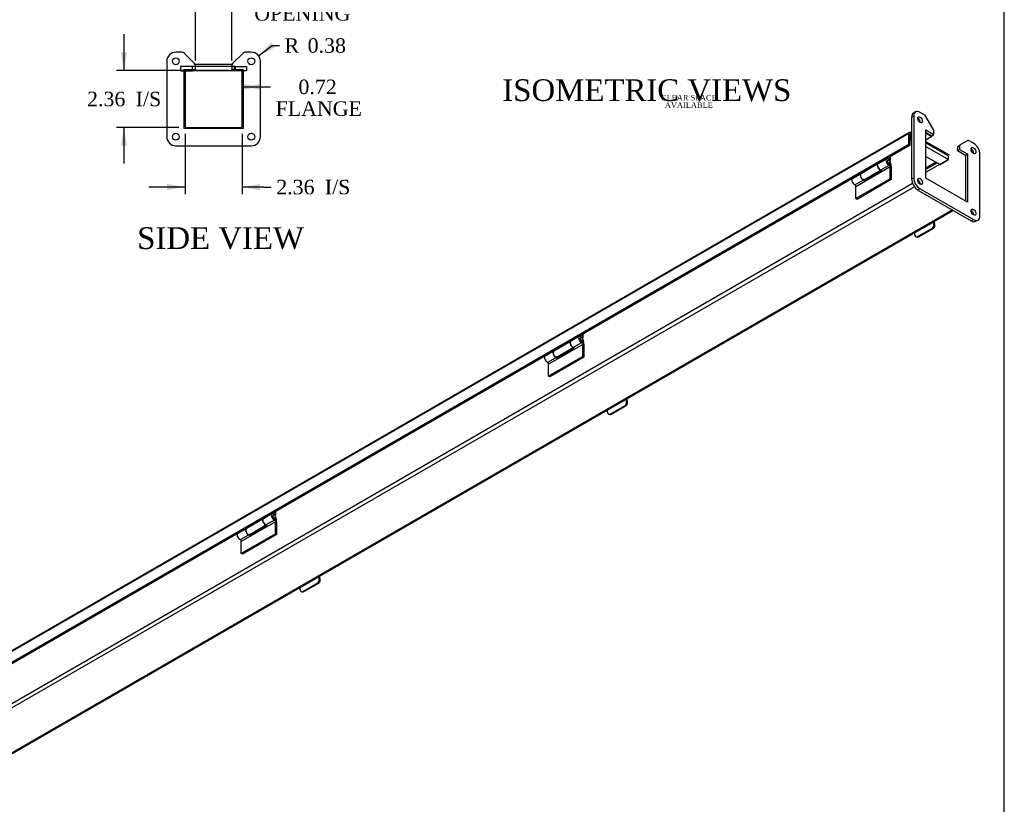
# Model space of a CAD drawing. Header units: inches. Extents: x 0 to 120, y -1 to 80.
# Tile 6 of 7: x 79 to 120, y 17 to 49. Entities that reach past the tile are written whole.
import ezdxf
from ezdxf.enums import TextEntityAlignment as Align
from ezdxf.lldxf.tags import DXFTag

# ---------------------------------------------------------------- set-up
doc = ezdxf.new("R2010")
doc.units = ezdxf.units.IN
doc.header["$MEASUREMENT"] = 0
for name, color, linetype in [('CCH03744-1', 7, 'Continuous'), ('COM40648', 7, 'Continuous'), ('COM49076', 7, 'Continuous'), ('COM49083', 7, 'Continuous'), ('Default', 7, 'Continuous'), ('DV4_Default', 7, 'Continuous'), ('GSK11094', 7, 'Continuous'), ('HNG11000', 7, 'Continuous'), ('HNG11000-2', 7, 'Continuous'), ('HNG11000-3', 7, 'Continuous')]:
    doc.layers.add(name, color=color, linetype=linetype)
doc.styles.add('SEACAD_Times_New_Roman', font='times.ttf')
tags = doc.linetypes.add('HIDDEN2', pattern=[0.1875, 0.125, -0.0625]).pattern_tags.tags
tags[6:7] = [DXFTag(74, 4), DXFTag(75, 0), DXFTag(340, '0'), DXFTag(46, 0.0), DXFTag(50, 0.0), DXFTag(44, 0.0), DXFTag(45, 0.0)]
tags[4:5] = [DXFTag(74, 4), DXFTag(75, 0), DXFTag(340, '0'), DXFTag(46, 0.0), DXFTag(50, 0.0), DXFTag(44, 0.0), DXFTag(45, 0.0)]
doc.dimstyles.new('HAMMOND_(STH_-_120x80)', dxfattribs={"dimtxt": 0.6, "dimasz": 0.75, "dimexe": 0.3, "dimexo": 0.3, "dimgap": 0.15, "dimtad": 0, "dimtih": 1, "dimtoh": 1, "dimzin": 0, "dimdsep": 46, "dimtxsty": 'SEACAD_Times_New_Roman', "dimblk1": '_SE_FILLED', "dimblk2": '_SE_FILLED', "dimsah": 1, "dimcen": 0.3, "dimadec": 0, "dimazin": 0, "dimtfac": 0.8, "dimtofl": 0, "dimtmove": 0, "dimatfit": 3, "dimfxl": 1, "dimtolj": 1, "dimtzin": 0, "dimarcsym": 0})

# ---------------------------------------------------------------- blocks, each defined once
blk = doc.blocks.new('SE3')
at = {"layer": 'COM40648', "color": 7, "linetype": 'Continuous'}
for p, q in [((85.685, 47.947), (85.434, 47.947)), ((86.21, 47.474), (85.773, 47.911)), ((88.22, 47.911), (87.783, 47.474)), ((88.559, 47.947), (88.308, 47.947)), ((85.059, 47.572), (85.059, 44.447)), ((86.247, 47.229), (86.247, 47.386)), ((87.747, 47.386), (87.747, 47.229)), ((88.934, 44.447), (88.934, 47.572)), ((85.777, 47.229), (86.247, 47.229)), ((85.777, 44.79), (85.777, 47.229)), ((87.747, 47.229), (88.216, 47.229)), ((88.216, 47.229), (88.216, 44.79)), ((88.216, 44.79), (85.777, 44.79)), ((85.434, 44.072), (88.559, 44.072))]:
    blk.add_line(p, q, dxfattribs=at)
for centre in [(85.434, 47.572), (88.559, 47.572), (85.434, 44.447), (88.559, 44.447)]:
    blk.add_circle(centre, 0.141, dxfattribs=at)
for centre, radius, start, end in [((85.434, 47.572), 0.375, 90, 180), ((85.685, 47.822), 0.125, 45, 90), ((88.308, 47.822), 0.125, 90, 135), ((88.559, 47.572), 0.375, 0, 90), ((86.122, 47.386), 0.125, 0, 45), ((87.872, 47.386), 0.125, 135, 180), ((85.434, 44.447), 0.375, 180, 270), ((88.559, 44.447), 0.375, 270, 0)]:
    blk.add_arc(centre, radius, start, end, dxfattribs=at)
at = {"layer": 'COM49076', "color": 7, "linetype": 'Continuous'}
for p, q in [((85.819, 47.152), (85.819, 44.868)), ((86.247, 47.188), (85.855, 47.188)), ((86.247, 47.188), (86.247, 47.229)), ((87.747, 47.188), (87.747, 47.229)), ((88.139, 47.188), (87.747, 47.188)), ((88.175, 44.868), (88.175, 47.152)), ((85.855, 44.832), (88.139, 44.832))]:
    blk.add_line(p, q, dxfattribs=at)
for centre, radius, start, end in [((85.855, 47.152), 0.108, 134.1439, 135.8561), ((85.855, 47.152), 0.036, 90, 180), ((88.139, 47.152), 0.036, 0, 90), ((88.139, 47.152), 0.108, 44.1439, 45.8561), ((85.855, 44.868), 0.036, 180, 270), ((88.139, 44.868), 0.036, 270, 0), ((85.855, 44.868), 0.108, 224.1439, 225.8561), ((88.139, 44.868), 0.108, 314.1439, 315.8561)]:
    blk.add_arc(centre, radius, start, end, dxfattribs=at)
at = {"layer": 'COM49083', "color": 7, "linetype": 'Continuous'}
for p, q in [((87.756, 47.432), (86.238, 47.432)), ((87.747, 47.36), (86.247, 47.36))]:
    blk.add_line(p, q, dxfattribs=at)
at = {"layer": 'GSK11094', "color": 7, "linetype": 'HIDDEN2'}
for p, q in [((86.13, 47.36), (85.63, 47.36)), ((85.63, 47.36), (85.63, 47.172)), ((86.247, 47.36), (86.106, 47.36)), ((86.106, 47.36), (86.106, 47.172)), ((86.106, 47.36), (86.106, 47.36)), ((87.886, 47.36), (86.106, 47.36)), ((86.106, 47.36), (86.106, 47.172)), ((86.106, 47.36), (86.106, 47.36)), ((86.13, 47.188), (86.13, 47.36)), ((87.886, 47.36), (87.747, 47.36)), ((87.861, 47.36), (88.361, 47.36)), ((87.861, 47.188), (87.861, 47.36)), ((87.886, 47.36), (87.886, 47.172)), ((87.886, 47.36), (87.886, 47.36)), ((87.886, 47.36), (87.886, 47.172)), ((88.361, 47.36), (88.361, 47.172)), ((85.63, 47.172), (85.825, 47.172)), ((87.886, 47.172), (86.106, 47.172)), ((86.106, 47.172), (86.106, 47.172)), ((88.361, 47.172), (88.168, 47.172))]:
    blk.add_line(p, q, dxfattribs=at)
at = {"layer": 'GSK11094', "color": 7, "linetype": 'Continuous'}
for p, q in [((87.747, 47.36), (86.247, 47.36)), ((85.825, 47.172), (86.13, 47.172)), ((87.886, 47.172), (86.106, 47.172)), ((86.106, 47.172), (86.106, 47.172)), ((86.13, 47.172), (86.13, 47.188)), ((87.861, 47.172), (87.861, 47.188)), ((88.168, 47.172), (87.861, 47.172)), ((87.886, 47.172), (87.886, 47.172))]:
    blk.add_line(p, q, dxfattribs=at)
at = {"layer": 'DV4_Default', "insert": (106.68, 46.486), "char_height": 0.23, "width": 2.28447, "attachment_point": 2, "line_spacing_factor": 0.8}
blk.add_mtext('{\\fTimes New Roman|b0||i0||c0|p34;\\C7;\\H0.23;\\W1.;\\P}{\\fTimes New Roman|b0||i0||c0|p34;\\C7;\\H0.23;\\W1.;CLEAR SPACE\\P}{\\fTimes New Roman|b0||i0||c0|p34;\\C7;\\H0.23;\\W1.;AVAILABLE^I}', dxfattribs=at)
blk = doc.blocks.new('DMBLK3819')
at = {"layer": 'Default', "linetype": 'Continuous', "transparency": 16777216}
for points in [[(86.997, 50.58), (86.247, 50.455), (86.997, 50.33)], [(86.997, 50.58), (86.997, 50.33), (87.747, 50.455)]]:
    blk.add_hatch(color=7, dxfattribs=at).paths.add_polyline_path(points)
at = {"layer": 'Default', "color": 7, "linetype": 'Continuous', "transparency": 16777216}
for p, q in [((86.247, 47.607), (86.247, 50.755)), ((87.747, 47.607), (87.747, 50.755)), ((88.172, 50.455), (86.247, 50.455)), ((88.172, 50.455), (88.472, 50.455))]:
    blk.add_line(p, q, dxfattribs=at)
at = {"layer": 'Default', "color": 7, "linetype": 'Continuous', "transparency": 16777216, "style": 'SEACAD_Times_New_Roman'}
for s, p in [('1.50', (89.833, 50.755)), ('OPENING', (88.682, 49.855))]:
    blk.add_text(s, height=0.6, dxfattribs=at).set_placement(p, align=Align.TOP_LEFT)
blk = doc.blocks.new('_SE_FILLED')
at = {"color": 0}
blk.add_line((0, 0), (-1, 0), dxfattribs=at)
blk.add_solid([(0, 0), (-1, -0.1665), (-1, 0.1665), (0, 0)], dxfattribs=at)
blk = doc.blocks.new('DMBLK3823')
at = {"layer": 'Default', "linetype": 'Continuous', "transparency": 16777216}
for points in [[(88.184, 46.637), (88.184, 46.387), (88.934, 46.512)], [(88.966, 46.637), (88.216, 46.512), (88.966, 46.387)]]:
    blk.add_hatch(color=7, dxfattribs=at).paths.add_polyline_path(points)
at = {"layer": 'Default', "color": 7, "linetype": 'Continuous', "transparency": 16777216}
for p, q in [((88.216, 46.512), (89.057, 46.512)), ((89.057, 46.512), (89.357, 46.512))]:
    blk.add_line(p, q, dxfattribs=at)
at = {"layer": 'Default', "color": 7, "linetype": 'Continuous', "transparency": 16777216, "style": 'SEACAD_Times_New_Roman'}
for s, p in [('0.72', (90.512, 46.812)), ('FLANGE', (89.567, 45.912))]:
    blk.add_text(s, height=0.6, dxfattribs=at).set_placement(p, align=Align.TOP_LEFT)
blk = doc.blocks.new('DMBLK3824')
at = {"layer": 'Default', "linetype": 'Continuous', "transparency": 16777216}
for points in [[(83.157, 47.938), (83.282, 47.188), (83.407, 47.938)], [(83.157, 44.082), (83.407, 44.082), (83.282, 44.832)]]:
    blk.add_hatch(color=7, dxfattribs=at).paths.add_polyline_path(points)
at = {"layer": 'Default', "color": 7, "linetype": 'Continuous', "transparency": 16777216}
for p, q in [((83.282, 48.688), (83.282, 47.188)), ((87.643, 47.188), (82.982, 47.188)), ((85.555, 44.832), (82.982, 44.832)), ((83.282, 44.832), (83.282, 43.332))]:
    blk.add_line(p, q, dxfattribs=at)
at = {"layer": 'Default', "color": 7, "linetype": 'Continuous', "transparency": 16777216, "style": 'SEACAD_Times_New_Roman'}
for s, p in [('2.36', (81.757, 46.31)), ('I/S', (83.77, 46.31))]:
    blk.add_text(s, height=0.6, dxfattribs=at).set_placement(p, align=Align.TOP_LEFT)
blk = doc.blocks.new('SE7')
at = {"layer": 'CCH03744-1', "color": 7, "linetype": 'Continuous'}
for p, q in [((116.805, 40.912), (116.01, 40.453)), ((116.827, 40.831), (116.805, 40.912)), ((116.827, 40.831), (116.865, 40.825)), ((116.865, 40.825), (116.843, 40.906)), ((116.01, 40.453), (116.032, 40.372)), ((116.15, 40.309), (116.769, 40.666)), ((116.188, 40.303), (116.807, 40.661)), ((116.807, 40.661), (116.769, 40.666)), ((116.101, 40.299), (116.139, 40.293)), ((116.15, 40.309), (116.188, 40.303)), ((104.077, 33.564), (103.282, 33.105)), ((104.099, 33.482), (104.077, 33.564)), ((104.099, 33.482), (104.137, 33.476)), ((104.137, 33.476), (104.115, 33.558)), ((103.282, 33.105), (103.304, 33.023)), ((103.422, 32.961), (104.041, 33.318)), ((103.46, 32.955), (104.079, 33.312)), ((104.079, 33.312), (104.041, 33.318)), ((103.373, 32.951), (103.411, 32.945)), ((103.422, 32.961), (103.46, 32.955)), ((91.35, 26.215), (90.554, 25.756)), ((91.371, 26.134), (91.35, 26.215)), ((91.371, 26.134), (91.409, 26.128)), ((91.409, 26.128), (91.387, 26.209)), ((90.554, 25.756), (90.576, 25.675)), ((90.694, 25.612), (91.313, 25.97)), ((90.732, 25.606), (91.351, 25.964)), ((91.351, 25.964), (91.313, 25.97)), ((90.645, 25.602), (90.683, 25.596)), ((90.694, 25.612), (90.732, 25.606))]:
    blk.add_line(p, q, dxfattribs=at)
for centre, major_axis, ratio, start_param, end_param in [((116.739, 40.78), (-0.019, -0.123), 0.739997, 0.538706, 2.109503), ((116.777, 40.774), (0.019, 0.123), 0.739997, 3.680299, 5.251095), ((117.375, 40.823), (-0.4, 0.693), 0.57735, 1.087983, 1.134464), ((116.12, 40.423), (0.019, 0.123), 0.739997, 2.109503, 3.680299), ((116.158, 40.417), (0.019, 0.123), 0.739997, 3.141593, 3.680299), ((104.011, 33.431), (-0.019, -0.123), 0.739997, 0.538706, 2.109503), ((104.049, 33.425), (0.019, 0.123), 0.739997, 3.680299, 5.251095), ((104.647, 33.474), (-0.4, 0.693), 0.57735, 1.087983, 1.134464), ((103.392, 33.074), (0.019, 0.123), 0.739997, 2.109503, 3.680299), ((103.43, 33.068), (0.019, 0.123), 0.739997, 3.141593, 3.680299), ((91.283, 26.083), (-0.019, -0.123), 0.739997, 0.538706, 2.109503), ((91.321, 26.077), (0.019, 0.123), 0.739997, 3.680299, 5.251095), ((91.919, 26.126), (-0.4, 0.693), 0.57735, 1.087983, 1.134464), ((90.664, 25.726), (0.019, 0.123), 0.739997, 2.109503, 3.680299), ((90.702, 25.72), (0.019, 0.123), 0.739997, 3.141593, 3.680299)]:
    blk.add_ellipse(centre, major_axis=major_axis, ratio=ratio, start_param=start_param, end_param=end_param, dxfattribs=at)
at = {"layer": 'COM40648', "color": 7, "linetype": 'Continuous'}
for p, q in [((115.992, 45.301), (115.903, 45.249)), ((116.069, 45.472), (115.981, 45.421)), ((115.992, 45.301), (115.992, 42.749)), ((116.434, 45.351), (116.257, 45.454)), ((116.806, 44.75), (116.497, 45.285)), ((115.903, 45.249), (115.903, 42.698)), ((116.499, 44.727), (116.831, 44.536)), ((116.499, 42.736), (116.499, 44.727)), ((116.499, 44.625), (116.743, 44.485)), ((116.743, 44.485), (116.831, 44.536)), ((116.831, 44.536), (116.831, 44.663)), ((117.892, 44.051), (117.804, 44)), ((117.83, 44.057), (117.918, 44.108)), ((117.892, 44.051), (117.892, 43.923)), ((118.227, 44.286), (117.918, 44.108)), ((118.467, 44.178), (118.289, 44.28)), ((117.804, 44), (117.804, 43.872)), ((117.804, 43.872), (117.892, 43.923)), ((117.804, 43.872), (118.136, 43.681)), ((117.892, 43.923), (118.224, 43.732)), ((118.136, 43.681), (118.224, 43.732)), ((118.136, 43.681), (118.136, 41.791)), ((118.224, 43.732), (118.224, 41.74)), ((118.732, 41.167), (118.732, 43.719)), ((115.903, 42.698), (115.992, 42.749)), ((118.224, 41.74), (116.499, 42.736)), ((116.257, 42.29), (116.169, 42.239)), ((116.169, 42.239), (118.378, 40.963)), ((116.257, 42.29), (118.467, 41.014)), ((118.378, 40.963), (118.467, 41.014)), ((118.566, 40.944), (118.654, 40.995))]:
    blk.add_line(p, q, dxfattribs=at)
for centre, major_axis, start_param, end_param in [((116.169, 45.096), (0.188, -0.325), 3.141593, 3.926991), ((116.257, 45.147), (0.188, -0.325), 2.356194, 3.926991), ((116.434, 45.249), (0.063, -0.108), 1.570796, 2.356194), ((116.169, 45.096), (-0.07, 0.122), 3.821986, 5.602792), ((116.743, 44.714), (0.063, -0.108), 0.785398, 1.570796), ((117.892, 43.949), (0.063, -0.108), 3.141593, 3.926991), ((117.981, 44), (-0.063, 0.108), 0, 0.785398), ((118.289, 44.178), (0.063, -0.108), 2.356194, 3.141593), ((118.467, 43.872), (0.187, -0.325), 0.785398, 2.356194), ((118.378, 43.821), (-0.07, 0.122), 3.821986, 5.602792), ((116.169, 42.545), (0.188, -0.325), 3.926991, 5.497787), ((116.257, 42.596), (-0.188, 0.325), 0.785398, 2.356194), ((116.169, 42.545), (-0.07, 0.122), 3.821986, 5.602792), ((118.378, 41.269), (-0.07, 0.122), 3.821986, 5.602792), ((118.378, 41.269), (-0.187, 0.325), 2.356194, 3.141593), ((118.467, 41.32), (-0.187, 0.325), 2.356194, 3.926991)]:
    blk.add_ellipse(centre, major_axis=major_axis, ratio=0.57735, start_param=start_param, end_param=end_param, dxfattribs=at)
for centre in [(116.257, 45.147), (118.467, 43.872), (116.257, 42.596), (118.467, 41.32)]:
    blk.add_ellipse(centre, major_axis=(-0.07, 0.122), ratio=0.57735, dxfattribs=at)
at = {"layer": 'COM49076', "color": 7, "linetype": 'Continuous'}
for p, q in [((116.499, 44.591), (116.743, 44.451)), ((116.743, 44.451), (116.499, 44.31)), ((116.743, 44.451), (116.743, 44.485)), ((115.903, 44.345), (115.844, 44.311)), ((117.804, 43.872), (117.804, 43.897)), ((116.924, 43.389), (116.499, 43.144)), ((116.975, 43.36), (116.499, 43.085)), ((115.947, 42.505), (74.14, 18.368)), ((116.189, 42.645), (116.16, 42.628)), ((116.266, 42.513), (116.236, 42.496)), ((116.023, 42.373), (74.216, 18.235)), ((117.595, 41.415), (75.831, 17.303)), ((75.885, 17.298), (117.626, 41.397))]:
    blk.add_line(p, q, dxfattribs=at)
blk.add_ellipse((118.081, 43.649), major_axis=(-0.054, 0.0935), ratio=0.57735, start_param=4.697448, end_param=4.72733, dxfattribs=at)
at = {"layer": 'COM49083', "color": 7, "linetype": 'Continuous'}
for p, q in [((115.793, 44.574), (74.45, 20.704)), ((115.815, 44.623), (74.472, 20.754)), ((115.793, 44.126), (115.793, 44.574)), ((115.869, 44.559), (115.844, 44.544)), ((115.844, 44.097), (115.844, 44.544)), ((115.869, 44.618), (115.903, 44.598)), ((115.869, 44.559), (115.903, 44.54)), ((115.793, 44.126), (74.45, 20.257)), ((115.844, 44.097), (74.501, 20.228)), ((115.844, 44.097), (115.793, 44.126)), ((116.499, 44.254), (117.461, 43.699)), ((116.499, 44.195), (117.41, 43.67))]:
    blk.add_line(p, q, dxfattribs=at)
for major_axis in [(0.054, -0.0935), (0.018, -0.0312)]:
    blk.add_ellipse((115.869, 44.53), major_axis=major_axis, ratio=0.57735, start_param=2.356194, end_param=3.926991, dxfattribs=at)
at = {"layer": 'GSK11094', "color": 7, "linetype": 'Continuous'}
for p, q in [((115.844, 44.574), (115.844, 44.421)), ((115.903, 44.54), (115.844, 44.574)), ((115.844, 44.421), (115.903, 44.386)), ((115.844, 44.421), (115.844, 44.421)), ((115.844, 44.421), (115.844, 44.421)), ((116.499, 44.195), (117.41, 43.67)), ((116.499, 44.042), (117.439, 43.5)), ((116.499, 43.634), (117.085, 43.296)), ((117.439, 43.5), (117.439, 43.653)), ((116.499, 42.978), (117.422, 43.51)), ((117.085, 43.296), (117.439, 43.5)), ((117.085, 43.296), (117.085, 43.296)), ((117.422, 43.51), (117.422, 43.51)), ((117.439, 43.5), (117.439, 43.5))]:
    blk.add_line(p, q, dxfattribs=at)
at = {"layer": 'HNG11000', "color": 7, "linetype": 'Continuous'}
for p, q in [((114.513, 43.318), (113.812, 42.913)), ((114.983, 43.51), (114.964, 43.499)), ((114.983, 43.6), (114.983, 43.51)), ((115.036, 43.479), (114.983, 43.51)), ((114.999, 43.458), (115.036, 43.479)), ((115.036, 43.479), (115.036, 43.63)), ((113.949, 42.675), (114.647, 43.078)), ((113.569, 42.783), (113.569, 42.773)), ((101.785, 35.97), (101.084, 35.565)), ((102.255, 36.161), (102.236, 36.15)), ((102.255, 36.251), (102.255, 36.161)), ((102.308, 36.131), (102.255, 36.161)), ((102.271, 36.11), (102.308, 36.131)), ((102.308, 36.131), (102.308, 36.282)), ((101.222, 35.327), (101.919, 35.729)), ((100.841, 35.435), (100.841, 35.424)), ((89.058, 28.621), (88.356, 28.216)), ((89.527, 28.813), (89.508, 28.802)), ((89.527, 28.903), (89.527, 28.813)), ((89.58, 28.782), (89.527, 28.813)), ((89.543, 28.761), (89.58, 28.782)), ((89.58, 28.782), (89.58, 28.933)), ((88.494, 27.978), (89.191, 28.381)), ((88.113, 28.086), (88.113, 28.076))]:
    blk.add_line(p, q, dxfattribs=at)
for centre, start_param, end_param in [((114.582, 43.199), -0.041261, 3.089897), ((113.881, 42.794), 0, 3.141593), ((101.854, 35.851), -0.041152, 3.089897), ((101.153, 35.446), 0, 3.141593), ((89.126, 28.502), -0.041151, 3.089897), ((88.425, 28.097), 0, 3.141593)]:
    blk.add_ellipse(centre, major_axis=(-0.069, 0.119), ratio=0.57735, start_param=start_param, end_param=end_param, dxfattribs=at)
at = {"layer": 'HNG11000-2', "color": 7, "linetype": 'Continuous'}
for p, q in [((114.87, 43.524), (114.519, 43.321)), ((114.997, 43.281), (114.646, 43.079)), ((114.965, 43.349), (114.997, 43.281)), ((115.011, 43.195), (114.986, 43.361)), ((115.034, 43.37), (115.064, 43.17)), ((113.806, 42.91), (113.456, 42.707)), ((115.011, 43.195), (113.596, 42.378)), ((113.941, 42.622), (114.654, 43.034)), ((114.654, 43.034), (114.647, 43.079)), ((115.011, 42.699), (115.011, 43.195)), ((115.064, 43.17), (115.064, 42.669)), ((113.934, 42.667), (113.583, 42.465)), ((113.596, 42.378), (113.584, 42.465)), ((115.011, 42.699), (113.596, 41.883)), ((115.064, 42.669), (113.649, 41.852)), ((113.934, 42.667), (113.933, 42.669)), ((113.934, 42.669), (113.941, 42.622)), ((113.987, 42.648), (113.98, 42.693)), ((115.064, 42.669), (115.011, 42.699)), ((113.596, 41.883), (113.596, 42.378)), ((113.649, 41.852), (113.596, 41.883)), ((102.142, 36.175), (101.791, 35.973)), ((102.269, 35.933), (101.919, 35.73)), ((102.237, 36), (102.269, 35.933)), ((102.283, 35.846), (102.258, 36.012)), ((102.306, 36.022), (102.336, 35.821)), ((101.078, 35.561), (100.728, 35.359)), ((102.283, 35.846), (100.869, 35.03)), ((101.213, 35.274), (101.926, 35.685)), ((101.926, 35.685), (101.919, 35.731)), ((102.283, 35.351), (102.283, 35.846)), ((102.336, 35.821), (102.336, 35.32)), ((101.206, 35.319), (100.855, 35.116)), ((100.869, 35.03), (100.856, 35.117)), ((102.283, 35.351), (100.869, 34.534)), ((102.336, 35.32), (100.922, 34.504)), ((101.206, 35.319), (101.205, 35.321)), ((101.206, 35.321), (101.213, 35.274)), ((101.259, 35.3), (101.252, 35.344)), ((102.336, 35.32), (102.283, 35.351)), ((100.869, 34.534), (100.869, 35.03)), ((100.922, 34.504), (100.869, 34.534)), ((89.414, 28.827), (89.063, 28.624)), ((89.541, 28.584), (89.191, 28.382)), ((89.509, 28.652), (89.541, 28.584)), ((89.555, 28.498), (89.53, 28.664)), ((89.578, 28.673), (89.608, 28.473)), ((88.35, 28.213), (88, 28.01)), ((89.555, 28.498), (88.141, 27.681)), ((88.485, 27.925), (89.198, 28.337)), ((89.198, 28.337), (89.191, 28.382)), ((89.555, 28.002), (89.555, 28.498)), ((89.608, 28.473), (89.608, 27.972)), ((88.478, 27.97), (88.127, 27.768)), ((88.141, 27.681), (88.128, 27.768)), ((89.555, 28.002), (88.141, 27.186)), ((89.608, 27.972), (88.194, 27.155)), ((88.478, 27.97), (88.477, 27.972)), ((88.478, 27.972), (88.485, 27.925)), ((88.531, 27.951), (88.524, 27.996)), ((89.608, 27.972), (89.555, 28.002)), ((88.141, 27.186), (88.141, 27.681)), ((88.194, 27.155), (88.141, 27.186))]:
    blk.add_line(p, q, dxfattribs=at)
for centre, major_axis, start_param, end_param in [((114.588, 43.202), (0.069, -0.119), 3.141593, 6.145334), ((114.939, 43.405), (0.069, -0.119), 0.969446, 6.145334), ((114.939, 43.405), (0.0312, -0.0541), 3.141593, 6.131253), ((113.875, 42.791), (0.069, -0.119), 3.100391, 6.145334), ((113.524, 42.588), (0.069, -0.119), 3.141593, 6.145334), ((101.86, 35.854), (0.069, -0.119), 3.141593, 6.145334), ((102.211, 36.056), (0.069, -0.119), 0.969446, 6.145334), ((102.211, 36.056), (0.0312, -0.0541), 3.141593, 6.131253), ((101.147, 35.442), (0.069, -0.119), 3.10044, 6.145334), ((100.796, 35.24), (0.069, -0.119), 3.141593, 6.145334), ((89.132, 28.505), (0.069, -0.119), 3.141593, 6.145334), ((89.483, 28.708), (0.069, -0.119), 0.969446, 6.145334), ((89.483, 28.708), (0.0312, -0.0541), 3.141593, 6.131253), ((88.419, 28.094), (0.069, -0.119), 3.100442, 6.145334), ((88.068, 27.891), (0.069, -0.119), 3.141593, 6.145334)]:
    blk.add_ellipse(centre, major_axis=major_axis, ratio=0.57735, start_param=start_param, end_param=end_param, dxfattribs=at)
at = {"layer": 'HNG11000-3', "color": 7, "linetype": 'Continuous'}
for p, q in [((114.916, 43.464), (114.907, 43.459)), ((114.965, 43.348), (114.979, 43.356)), ((102.188, 36.116), (102.179, 36.11)), ((102.237, 35.999), (102.251, 36.007)), ((89.46, 28.767), (89.451, 28.762)), ((89.509, 28.651), (89.523, 28.659))]:
    blk.add_line(p, q, dxfattribs=at)
for centre, start, end in [((114.947, 43.41), 0, 120), ((114.947, 43.41), 300, 0), ((102.219, 36.061), 0, 120), ((102.219, 36.061), 300, 0), ((89.492, 28.713), 0, 120), ((89.492, 28.713), 300, 0)]:
    blk.add_arc(centre, 0.0625, start, end, dxfattribs=at)
for centre in [(114.947, 43.41), (102.219, 36.061), (89.492, 28.713)]:
    blk.add_ellipse(centre, major_axis=(-0.0313, 0.0541), ratio=0.57735, start_param=0, end_param=3.141593, dxfattribs=at)
blk = doc.blocks.new('DMBLK3828')
at = {"layer": 'Default', "linetype": 'Continuous', "transparency": 16777216}
for points in [[(85.069, 42.238), (85.819, 42.363), (85.069, 42.488)], [(88.925, 42.238), (88.925, 42.488), (88.175, 42.363)]]:
    blk.add_hatch(color=7, dxfattribs=at).paths.add_polyline_path(points)
at = {"layer": 'Default', "color": 7, "linetype": 'Continuous', "transparency": 16777216}
for p, q in [((85.819, 44.568), (85.819, 42.063)), ((88.175, 44.568), (88.175, 42.063)), ((85.819, 42.363), (84.319, 42.363)), ((89.082, 42.363), (88.175, 42.363)), ((89.082, 42.363), (89.382, 42.363))]:
    blk.add_line(p, q, dxfattribs=at)
at = {"layer": 'Default', "color": 7, "linetype": 'Continuous', "transparency": 16777216, "style": 'SEACAD_Times_New_Roman'}
for s, p in [('2.36', (89.592, 42.663)), ('I/S', (91.604, 42.663))]:
    blk.add_text(s, height=0.6, dxfattribs=at).set_placement(p, align=Align.TOP_LEFT)
blk = doc.blocks.new('DMBLK3829')
at = {"layer": 'Default', "linetype": 'Continuous', "transparency": 16777216}
blk.add_hatch(color=7, dxfattribs=at).paths.add_polyline_path([(89.383, 48.348), (88.859, 47.798), (89.533, 48.149)])
at = {"layer": 'Default', "color": 7, "linetype": 'Continuous', "transparency": 16777216}
for p, q in [((88.859, 47.798), (89.426, 48.224)), ((89.426, 48.224), (89.726, 48.224))]:
    blk.add_line(p, q, dxfattribs=at)
at = {"layer": 'Default', "color": 7, "linetype": 'Continuous', "transparency": 16777216, "style": 'SEACAD_Times_New_Roman'}
for s, p in [('0.38', (90.893, 48.524)), ('R', (89.936, 48.524))]:
    blk.add_text(s, height=0.6, dxfattribs=at).set_placement(p, align=Align.TOP_LEFT)
blk = doc.blocks.new('BORDER')
at = {"layer": 'Default', "color": 7, "linetype": 'Continuous'}
blk.add_line((0, 0), (0, 27.86), dxfattribs=at)

msp = doc.modelspace()

# ---------------------------------------------------------------- block references
at = {"layer": 'Default', "color": 7, "xscale": 2.85, "yscale": 2.85, "zscale": 2.85}
msp.add_blockref('BORDER', (119.744, 0.233), dxfattribs=at)
at = {"layer": 'Default'}
for name in ['SE3', 'SE7']:
    msp.add_blockref(name, (0, 0), dxfattribs=at)

# ---------------------------------------------------------------- texts
at = {"layer": 'Default', "color": 7, "linetype": 'Continuous', "style": 'SEACAD_Times_New_Roman'}
for s, p in [('ISOMETRIC VIEWS', (98.954, 46.825)), ('SIDE VIEW', (83.833, 40.698))]:
    msp.add_text(s, height=0.9, dxfattribs=at).set_placement(p, align=Align.TOP_LEFT)

# ---------------------------------------------------------------- dimensions: what is measured, and where the dimension line sits
at = {"layer": 'Default', "color": 7, "linetype": 'Continuous'}
for base, p1, p2, text, picture, middle in [((86.247, 50.455), (87.747, 47.307), (86.247, 47.307), '\\A1;<>\\POPENING', 'DMBLK3819', (88.472, 50.455)), ((88.934, 46.512), (88.216, 44.79), (88.934, 44.447), '\\A1;<>\\PFLANGE', 'DMBLK3823', (89.357, 46.512)), ((85.819, 42.363), (88.175, 44.868), (85.819, 44.868), '\\A1;<> I/S', 'DMBLK3828', (89.382, 42.363))]:
    dim = msp.add_linear_dim(base=base, p1=p1, p2=p2, text=text, dimstyle='HAMMOND_(STH_-_120x80)', override={"dimtmove": 1}, dxfattribs=at)
    dim.commit()
    dim.dimension.update_dxf_attribs({"geometry": picture, "text_midpoint": middle, "dimtype": 160})
dim = msp.add_linear_dim(base=(83.282, 44.832), p1=(87.943, 47.188), p2=(88.139, 44.832), angle=90, text='\\A1;<> I/S', dimstyle='HAMMOND_(STH_-_120x80)', dxfattribs=at)
dim.commit()
dim.dimension.update_dxf_attribs({"geometry": 'DMBLK3824', "text_midpoint": (83.282, 46.01), "dimtype": 160})
dim = msp.add_radius_dim(center=(88.5592, 47.5723), mpoint=(88.85889, 47.79771), text='\\A1;<>', dimstyle='HAMMOND_(STH_-_120x80)', dxfattribs=at)
dim.commit()
dim.dimension.update_dxf_attribs({"geometry": 'DMBLK3829', "text_midpoint": (89.72572, 48.22405), "dimtype": 164})

doc.saveas('drawing.dxf')
